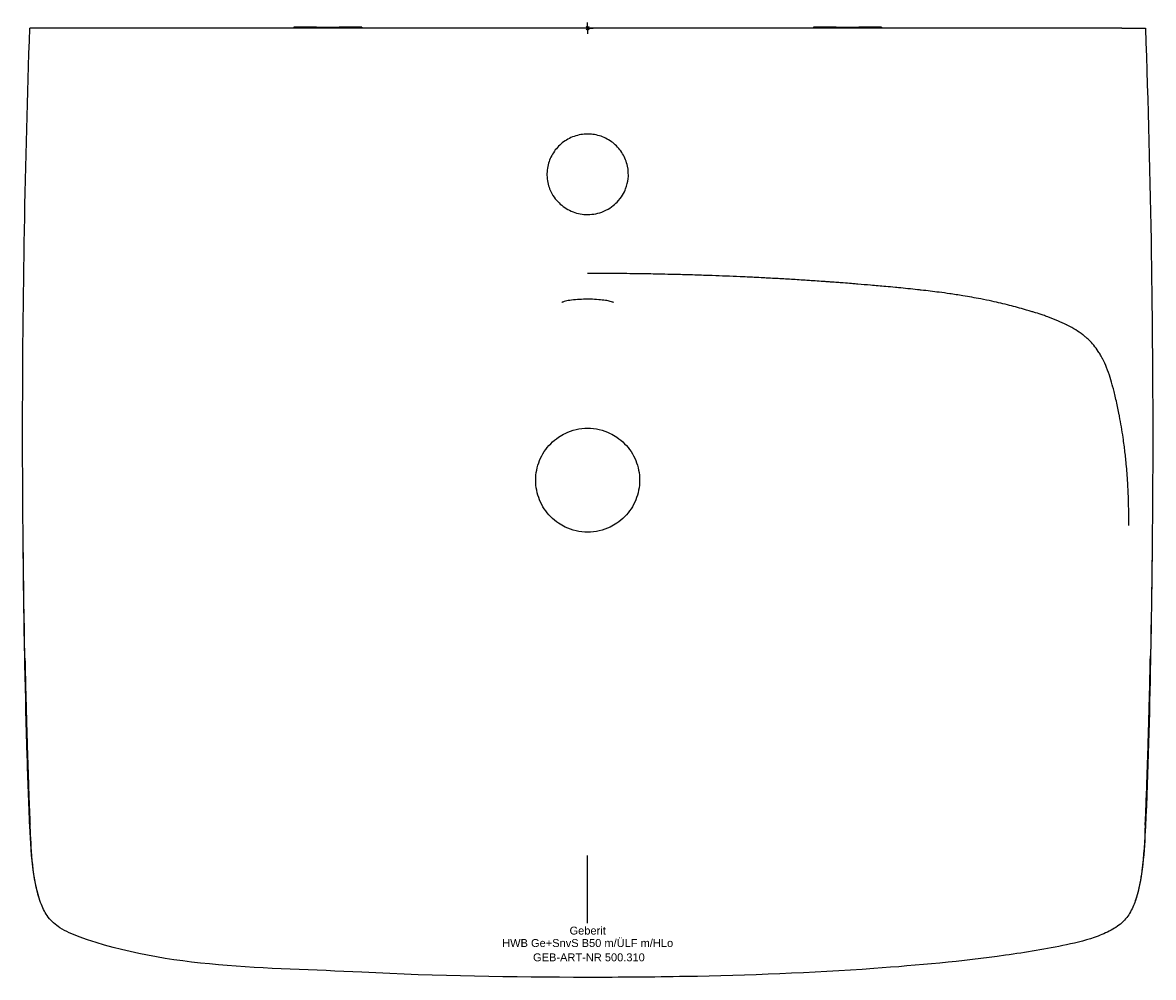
# Model space of a CAD drawing. Header units: millimetres. Extents: x -250 to 250, y -420 to 2.
import ezdxf
from ezdxf.enums import TextEntityAlignment as Align

# ---------------------------------------------------------------- set-up
doc = ezdxf.new("R2010")
doc.units = ezdxf.units.MM
doc.layers.get('0').update_dxf_attribs({"linetype": 'CONTINUOUS'})
for name, color, linetype, lineweight in [('Arbeitspunkt(DIN)', 7, 'CONTINUOUS', 25), ('GEB-ART-NR', 1, 'CONTINUOUS', 18), ('GEB-BEZUG', 2, 'CONTINUOUS', 25), ('GEB-TEXT', 5, 'CONTINUOUS', 18)]:
    doc.layers.add(name, color=color, linetype=linetype, lineweight=lineweight)
doc.layers.add('GEB-KONTUR-A', color=5, linetype='CONTINUOUS')
doc.styles.get("Standard").update_dxf_attribs({"font": 'arial.ttf'})

# ---------------------------------------------------------------- blocks, each defined once
blk = doc.blocks.new('Einfügepunkt')
at = {"layer": 'GEB-BEZUG'}
for p, q in [((-0.71, -0.71), (0.71, 0.71)), ((-0.71, 0.71), (0.71, -0.71))]:
    blk.add_line(p, q, dxfattribs=at)

msp = doc.modelspace()

# ---------------------------------------------------------------- linework, layer by layer
at = {"layer": 'Arbeitspunkt(DIN)', "ltscale": 25}
for q in [(-2.5, 0), (0, 2.5), (0, -2.5), (2.5, 0)]:
    msp.add_line((0, 0), q, dxfattribs=at)
at = {"layer": 'GEB-KONTUR-A', "ltscale": 25}
for p, q in [((-236.3, 0), (-236.4, 0)), ((-130, 0.5), (-130, 0)), ((-120, 0.5), (-130, 0.5)), ((-120, 0.5), (-110, 0.5)), ((-100, 0.5), (-110, 0.5)), ((-100, 0.5), (-100, 0)), ((100, 0.5), (100, 0)), ((110, 0.5), (100, 0.5)), ((110, 0.5), (120, 0.5)), ((130, 0.5), (120, 0.5)), ((130, 0.5), (130, 0)), ((236.4, 0), (236.3, 0)), ((0, -396.05), (0, -396.05))]:
    msp.add_line(p, q, dxfattribs=at)
for points, knots in [([(-249.02, -278.78), (-249.72, -245.45), (-250.05, -212.11), (-250.03, -119.18), (-248.93, -59.57), (-246.85, 0)], [0, 0, 0, 0, 10.000577, 10.000577, 27.881372, 27.881372, 27.881372, 27.881372]), ([(-236.4, 0), (-237.66, 0), (-238.92, 0), (-241.46, 0), (-242.6, 0), (-244.59, 0), (-245.36, 0), (-246.2, 0), (-246.44, 0), (-246.84, 0), (-246.85, 0), (-246.85, 0)], [0, 0, 0, 0, 0.378692, 0.378692, 0.812554, 0.812554, 1.324233, 1.324233, 1.644799, 1.644799, 2.110557, 2.110557, 2.110557, 2.110557]), ([(0, 0), (-6.78, 0), (-13.58, 0), (-20.4, 0), (-28.07, 0), (-35.77, 0), (-43.48, 0), (-51.76, 0), (-60.07, 0), (-68.37, 0), (-75.62, 0), (-82.88, 0), (-90.13, 0), (-96.52, 0), (-102.91, 0), (-109.3, 0), (-112.23, 0), (-115.16, 0), (-118.09, 0), (-139.69, 0), (-161.31, 0), (-182.92, 0), (-200.72, 0), (-218.52, 0), (-236.3, 0)], [0.000002, 0.000002, 0.000002, 0.000002, 2.032785, 2.032785, 2.032785, 4.319851, 4.319851, 4.319851, 6.777274, 6.777274, 6.777274, 8.922062, 8.922062, 8.922062, 10.813929, 10.813929, 10.813929, 11.682747, 11.682747, 11.682747, 18.093179, 18.093179, 18.093179, 23.372007, 23.372007, 23.372007, 23.372007]), ([(236.3, 0), (196.72, 0), (157.4, 0), (117.76, 0), (78.46, 0), (39.26, 0), (0, 0)], [0, 0, 0, 0, 11.877459, 11.877459, 11.877459, 23.653291, 23.653291, 23.653291, 23.653291]), ([(236.4, 0), (237.1, 0), (237.8, 0), (238.49, 0), (239.14, 0), (239.78, 0), (240.4, 0), (240.43, 0), (240.47, 0), (240.5, 0), (241.73, 0), (242.86, 0), (243.8, 0), (244.75, 0), (245.51, 0), (246.03, 0), (246.04, 0), (246.05, 0), (246.06, 0), (246.32, 0), (246.51, 0), (246.64, 0), (246.78, 0), (246.85, 0), (246.85, 0)], [-1.642729, -1.642729, -1.642729, -1.642729, -1.43215, -1.43215, -1.43215, -1.232533, -1.232533, -1.232533, -1.221456, -1.221456, -1.221456, -0.821396, -0.821396, -0.821396, -0.420941, -0.420941, -0.420941, -0.411395, -0.411395, -0.411395, -0.210525, -0.210525, -0.210525, -0.003601, -0.003601, -0.003601, -0.003601]), ([(246.85, 0), (248.01, -33.31), (248.87, -66.64), (250.35, -159.22), (250.28, -218.49), (249.04, -277.72)], [0, 0, 0, 0, 10.000423, 10.000423, 27.775732, 27.775732, 27.775732, 27.775732]), ([(0, -46.81), (-2.04, -46.83), (-4.1, -47.16), (-7.89, -48.51), (-9.67, -49.49), (-12.75, -51.94), (-14.1, -53.42), (-16.22, -56.7), (-17.01, -58.54), (-17.99, -62.45), (-18.14, -64.57), (-17.93, -66.63)], [0, 0, 0, 0, 0.610646, 0.610646, 1.205349, 1.205349, 1.791293, 1.791293, 2.378145, 2.378145, 2.998711, 2.998711, 2.998711, 2.998711]), ([(17.91, -66.81), (18.12, -64.88), (18.02, -62.88), (17.19, -59.07), (16.45, -57.2), (14.44, -53.87), (13.14, -52.35), (10.17, -49.82), (8.44, -48.79), (4.8, -47.35), (2.85, -46.92), (0.6, -46.82), (0.3, -46.82), (0, -46.81)], [0, 0, 0, 0, 0.584738, 0.584738, 1.17156, 1.17156, 1.754892, 1.754892, 2.343054, 2.343054, 2.927688, 2.927688, 3.017894, 3.017894, 3.017894, 3.017894]), ([(-17.93, -66.64), (-17.66, -68.84), (-17.02, -70.7), (-15.13, -74.67), (-13.57, -76.49), (-10.46, -79.28), (-8.61, -80.42), (-4.4, -82.04), (-2.24, -82.43), (0, -82.43)], [-2.330241, -2.330241, -2.330241, -2.330241, -1.960642, -1.960642, -1.352511, -1.352511, -0.670531, -0.670531, 0, 0, 0, 0]), ([(0, -82.43), (1.22, -82.43), (2.43, -82.31), (4.83, -81.82), (5.99, -81.46), (9.85, -79.82), (11.72, -78.26), (15.06, -74.82), (16.16, -72.67), (17.44, -69.43), (17.77, -67.97), (17.93, -66.68)], [-2.6268536, -2.6268536, -2.6268536, -2.6268536, -2.5931087, -2.5931087, -2.5593144, -2.5593144, -2.4763178, -2.4763178, -2.3398381, -2.3398381, -2.2086011, -2.2086011, -2.2086011, -2.2086011]), ([(239.43, -220), (239.45, -218.33), (239.45, -216.68), (239.44, -215.04), (239.42, -213.45), (239.4, -211.86), (239.36, -210.27), (239.35, -209.92), (239.34, -209.56), (239.33, -209.21), (239.29, -207.79), (239.24, -206.37), (239.18, -204.94), (239.17, -204.76), (239.16, -204.59), (239.15, -204.41), (239.12, -203.66), (239.08, -202.91), (239.04, -202.16), (239.01, -201.61), (238.98, -201.06), (238.94, -200.51), (238.93, -200.34), (238.92, -200.17), (238.91, -200), (238.83, -198.64), (238.73, -197.28), (238.62, -195.92), (238.51, -194.61), (238.4, -193.29), (238.27, -191.97), (238.07, -189.94), (237.84, -187.9), (237.59, -185.88), (237.53, -185.41), (237.47, -184.94), (237.41, -184.47), (237.26, -183.36), (237.11, -182.25), (236.95, -181.15), (236.48, -177.98), (235.94, -174.83), (235.34, -171.68), (235.3, -171.47), (235.26, -171.26), (235.22, -171.05), (234.83, -169.06), (234.41, -167.07), (233.97, -165.09), (233.74, -164.07), (233.5, -163.04), (233.25, -162.03), (233.06, -161.21), (232.86, -160.4), (232.65, -159.59), (232.58, -159.32), (232.51, -159.05), (232.43, -158.78), (232.06, -157.38), (231.66, -155.98), (231.22, -154.59), (230.74, -153.09), (230.22, -151.6), (229.63, -150.14), (229.12, -148.88), (228.56, -147.64), (227.95, -146.44), (227.92, -146.38), (227.89, -146.33), (227.86, -146.28), (227.75, -146.06), (227.64, -145.84), (227.52, -145.63), (227.19, -145.02), (226.85, -144.42), (226.49, -143.83), (226.32, -143.56), (226.14, -143.28), (225.96, -143), (225.34, -142.05), (224.67, -141.14), (223.96, -140.29), (223.27, -139.46), (222.53, -138.67), (221.75, -137.92), (221.64, -137.81), (221.53, -137.71), (221.42, -137.6), (221.01, -137.22), (220.59, -136.85), (220.15, -136.49), (219.82, -136.21), (219.48, -135.93), (219.13, -135.67), (218.11, -134.88), (217.05, -134.15), (215.96, -133.47), (214.81, -132.76), (213.64, -132.11), (212.45, -131.5), (212.32, -131.43), (212.2, -131.37), (212.08, -131.31), (212.07, -131.31), (212.07, -131.31), (212.07, -131.3), (212.03, -131.29), (211.99, -131.27), (211.96, -131.25), (210.66, -130.6), (209.34, -129.99), (208, -129.43), (206.55, -128.82), (205.09, -128.25), (203.62, -127.72), (202.94, -127.47), (202.27, -127.23), (201.59, -127), (200.44, -126.61), (199.29, -126.23), (198.13, -125.87), (197.66, -125.72), (197.18, -125.57), (196.71, -125.43), (196.08, -125.24), (195.46, -125.05), (194.84, -124.87), (194.46, -124.76), (194.07, -124.64), (193.69, -124.53), (191.38, -123.86), (189.06, -123.23), (186.72, -122.63), (184.12, -121.98), (181.51, -121.37), (178.89, -120.8), (177.26, -120.45), (175.62, -120.11), (173.98, -119.79), (171.33, -119.28), (168.68, -118.81), (166.02, -118.37), (164.08, -118.06), (162.15, -117.76), (160.2, -117.48), (158.65, -117.25), (157.1, -117.04), (155.54, -116.84), (152.91, -116.49), (150.29, -116.18), (147.65, -115.88), (147.08, -115.81), (146.5, -115.75), (145.92, -115.69), (143.14, -115.38), (140.35, -115.1), (137.57, -114.83), (137.1, -114.78), (136.64, -114.74), (136.18, -114.7), (134.75, -114.56), (133.32, -114.43), (131.89, -114.3), (129.68, -114.1), (127.46, -113.9), (125.23, -113.71), (123.35, -113.55), (121.46, -113.39), (119.56, -113.23), (119.35, -113.22), (119.15, -113.2), (118.94, -113.18), (118.22, -113.12), (117.5, -113.07), (116.77, -113.01), (115.56, -112.91), (114.34, -112.81), (113.12, -112.72), (112.22, -112.65), (111.31, -112.58), (110.42, -112.52), (109.57, -112.45), (108.72, -112.39), (107.88, -112.33), (107.61, -112.31), (107.35, -112.29), (107.08, -112.27), (106.74, -112.24), (106.39, -112.22), (106.04, -112.19), (105.44, -112.15), (104.83, -112.11), (104.21, -112.06), (103.02, -111.98), (101.81, -111.9), (100.61, -111.81), (99.51, -111.74), (98.42, -111.67), (97.33, -111.6), (97.24, -111.59), (97.15, -111.58), (97.06, -111.58), (95.89, -111.5), (94.73, -111.43), (93.57, -111.35), (91.29, -111.21), (89.02, -111.08), (86.75, -110.94), (84.54, -110.82), (82.34, -110.69), (80.13, -110.58), (79.39, -110.54), (78.64, -110.5), (77.9, -110.46), (76.5, -110.39), (75.1, -110.32), (73.7, -110.25), (71.6, -110.15), (69.51, -110.05), (67.42, -109.96), (63.3, -109.78), (59.21, -109.62), (55.14, -109.47), (52.58, -109.38), (50.03, -109.29), (47.47, -109.22), (45.94, -109.17), (44.41, -109.12), (42.87, -109.08), (40.44, -109.02), (38, -108.95), (35.55, -108.9), (33.73, -108.86), (31.91, -108.82), (30.07, -108.78), (27.16, -108.73), (24.22, -108.68), (21.26, -108.64), (19.53, -108.62), (17.79, -108.6), (16.05, -108.58), (14.21, -108.56), (12.38, -108.55), (10.54, -108.53), (8.76, -108.52), (6.98, -108.51), (5.21, -108.51), (3.46, -108.5), (1.72, -108.5), (0, -108.5)], [0, 0, 0, 0, 0.015883, 0.015883, 0.015883, 0.03125, 0.03125, 0.03125, 0.034635, 0.034635, 0.034635, 0.048257, 0.048257, 0.048257, 0.049945, 0.049945, 0.049945, 0.057163, 0.057163, 0.057163, 0.0625, 0.0625, 0.0625, 0.064145, 0.064145, 0.064145, 0.077387, 0.077387, 0.077387, 0.090118, 0.090118, 0.090118, 0.109728, 0.109728, 0.109728, 0.114251, 0.114251, 0.114251, 0.125, 0.125, 0.125, 0.155814, 0.155814, 0.155814, 0.157883, 0.157883, 0.157883, 0.177414, 0.177414, 0.177414, 0.1875, 0.1875, 0.1875, 0.195553, 0.195553, 0.195553, 0.19827, 0.19827, 0.19827, 0.212272, 0.212272, 0.212272, 0.227409, 0.227409, 0.227409, 0.240443, 0.240443, 0.240443, 0.241028, 0.241028, 0.241028, 0.243378, 0.243378, 0.243378, 0.25, 0.25, 0.25, 0.253138, 0.253138, 0.253138, 0.263895, 0.263895, 0.263895, 0.274347, 0.274347, 0.274347, 0.275837, 0.275837, 0.275837, 0.28125, 0.28125, 0.28125, 0.285459, 0.285459, 0.285459, 0.297816, 0.297816, 0.297816, 0.310745, 0.310745, 0.310745, 0.312072, 0.312072, 0.312072, 0.312109, 0.312109, 0.312109, 0.3125, 0.3125, 0.3125, 0.32647, 0.32647, 0.32647, 0.341547, 0.341547, 0.341547, 0.348464, 0.348464, 0.348464, 0.360132, 0.360132, 0.360132, 0.364928, 0.364928, 0.364928, 0.371182, 0.371182, 0.371182, 0.375, 0.375, 0.375, 0.398174, 0.398174, 0.398174, 0.423921, 0.423921, 0.423921, 0.440004, 0.440004, 0.440004, 0.465973, 0.465973, 0.465973, 0.484885, 0.484885, 0.484885, 0.5, 0.5, 0.5, 0.525488, 0.525488, 0.525488, 0.531074, 0.531074, 0.531074, 0.558021, 0.558021, 0.558021, 0.5625, 0.5625, 0.5625, 0.57634, 0.57634, 0.57634, 0.59786, 0.59786, 0.59786, 0.616081, 0.616081, 0.616081, 0.618055, 0.618055, 0.618055, 0.625, 0.625, 0.625, 0.636663, 0.636663, 0.636663, 0.645335, 0.645335, 0.645335, 0.653639, 0.653639, 0.653639, 0.65625, 0.65625, 0.65625, 0.659661, 0.659661, 0.659661, 0.665548, 0.665548, 0.665548, 0.677054, 0.677054, 0.677054, 0.6875, 0.6875, 0.6875, 0.688376, 0.688376, 0.688376, 0.699582, 0.699582, 0.699582, 0.721523, 0.721523, 0.721523, 0.742811, 0.742811, 0.742811, 0.75, 0.75, 0.75, 0.763471, 0.763471, 0.763471, 0.783715, 0.783715, 0.783715, 0.823607, 0.823607, 0.823607, 0.848632, 0.848632, 0.848632, 0.863645, 0.863645, 0.863645, 0.8874, 0.8874, 0.8874, 0.905028, 0.905028, 0.905028, 0.933031, 0.933031, 0.933031, 0.949421, 0.949421, 0.949421, 0.966657, 0.966657, 0.966657, 0.983421, 0.983421, 0.983421, 1, 1, 1, 1]), ([(0, -119.91), (-1.22, -119.91), (-2.46, -119.94), (-4.85, -120.08), (-6.04, -120.18), (-8.17, -120.44), (-9.14, -120.61), (-10.54, -120.95), (-11.04, -121.13), (-11.38, -121.29), (-11.44, -121.33), (-11.44, -121.33)], [0, 0, 0, 0, 0.366282, 0.366282, 0.753793, 0.753793, 1.155535, 1.155535, 1.513712, 1.513712, 1.659844, 1.659844, 1.659844, 1.659844]), ([(11.44, -121.36), (11.44, -121.36), (11.43, -121.35), (11.35, -121.31), (11.23, -121.24), (10.8, -121.07), (10.44, -120.96), (9.43, -120.7), (8.71, -120.56), (7, -120.3), (5.98, -120.19), (3.7, -120.01), (2.4, -119.94), (0.73, -119.91), (0.36, -119.91), (0, -119.91)], [0.340486, 0.340486, 0.340486, 0.340486, 0.40769, 0.40769, 0.577172, 0.577172, 0.822654, 0.822654, 1.145563, 1.145563, 1.499766, 1.499766, 1.893166, 1.893166, 2.002991, 2.002991, 2.002991, 2.002991]), ([(0, -223), (-1.72, -223), (-3.43, -222.81), (-6.79, -222.04), (-8.41, -221.48), (-11, -220.23), (-11.99, -219.66), (-14.17, -218.18), (-15.32, -217.22), (-17.42, -215.09), (-18.36, -213.93), (-20.01, -211.44), (-20.71, -210.11), (-21.85, -207.35), (-22.28, -205.92), (-22.85, -202.98), (-23, -201.49), (-23, -198.51), (-22.85, -197.02), (-22.28, -194.08), (-21.85, -192.65), (-20.71, -189.89), (-20.01, -188.56), (-18.36, -186.07), (-17.42, -184.91), (-15.32, -182.78), (-14.17, -181.82), (-11.99, -180.34), (-11, -179.77), (-8.41, -178.52), (-6.79, -177.96), (-3.43, -177.19), (-1.72, -177), (0, -177)], [-7.231202, -7.231202, -7.231202, -7.231202, -6.715465, -6.715465, -6.199812, -6.199812, -5.856207, -5.856207, -5.408049, -5.408049, -4.959962, -4.959962, -4.511817, -4.511817, -4.063739, -4.063739, -3.615601, -3.615601, -3.167463, -3.167463, -2.719385, -2.719385, -2.27124, -2.27124, -1.823153, -1.823153, -1.374995, -1.374995, -1.03139, -1.03139, -0.515737, -0.515737, 0, 0, 0, 0]), ([(0, -177), (1.72, -177), (3.43, -177.19), (6.78, -177.96), (8.41, -178.52), (10.99, -179.77), (11.99, -180.34), (14.17, -181.82), (15.32, -182.78), (17.42, -184.91), (18.36, -186.07), (20.01, -188.56), (20.71, -189.89), (21.84, -192.65), (22.28, -194.08), (22.85, -197.02), (23, -198.51), (23, -201.49), (22.85, -202.98), (22.28, -205.92), (21.84, -207.35), (20.71, -210.11), (20.01, -211.44), (18.36, -213.93), (17.42, -215.09), (15.32, -217.22), (14.17, -218.18), (11.99, -219.66), (10.99, -220.23), (8.41, -221.48), (6.78, -222.04), (3.43, -222.81), (1.72, -223), (0, -223)], [-7.231202, -7.231202, -7.231202, -7.231202, -6.715465, -6.715465, -6.199813, -6.199813, -5.856207, -5.856207, -5.408049, -5.408049, -4.959963, -4.959963, -4.511817, -4.511817, -4.063739, -4.063739, -3.615601, -3.615601, -3.167463, -3.167463, -2.719385, -2.719385, -2.27124, -2.27124, -1.823153, -1.823153, -1.374995, -1.374995, -1.031389, -1.031389, -0.515737, -0.515737, 0, 0, 0, 0]), ([(-242.21, -386.5), (-243.68, -382.34), (-244.56, -377.97), (-246.15, -366.84), (-246.51, -359.97), (-247.36, -342.78), (-247.68, -332.43), (-248.83, -295.18), (-249.34, -268.24), (-249.72, -236.37), (-249.77, -231.33), (-249.82, -226.3)], [0, 0, 0, 0, 1.350305, 1.350305, 3.410478, 3.410478, 6.515893, 6.515893, 14.589433, 14.589433, 16.109199, 16.109199, 16.109199, 16.109199]), ([(249.81, -227.13), (249.64, -244.55), (249.41, -262.07), (248.58, -304.13), (248.05, -328.73), (246.57, -358.84), (246.26, -364.43), (245.02, -375.58), (244.08, -381.2), (242.22, -386.48)], [0.082509, 0.082509, 0.082509, 0.082509, 5.340452, 5.340452, 12.711033, 12.711033, 14.389784, 14.389784, 16.104097, 16.104097, 16.104097, 16.104097]), ([(-249.02, -278.78), (-248.89, -284.71), (-248.75, -290.65), (-248.6, -296.58), (-248.6, -296.85), (-248.59, -297.13), (-248.58, -297.4), (-248.49, -301.19), (-248.38, -304.97), (-248.28, -308.76), (-248.27, -309.02), (-248.26, -309.28), (-248.25, -309.53), (-248.15, -313.09), (-248.05, -316.64), (-247.93, -320.19), (-247.93, -320.44), (-247.92, -320.69), (-247.91, -320.94), (-247.9, -321.18), (-247.9, -321.41), (-247.89, -321.65), (-247.77, -325.47), (-247.64, -329.29), (-247.51, -333.12), (-247.5, -333.32), (-247.5, -333.53), (-247.49, -333.73), (-247.42, -335.75), (-247.35, -337.76), (-247.27, -339.77), (-247.22, -341.36), (-247.16, -342.95), (-247.1, -344.54), (-247.09, -344.79), (-247.08, -345.04), (-247.07, -345.28), (-247.06, -345.45), (-247.05, -345.63), (-247.05, -345.8), (-247, -346.84), (-246.96, -347.87), (-246.92, -348.91), (-246.88, -349.89), (-246.83, -350.88), (-246.79, -351.86), (-246.78, -352), (-246.77, -352.14), (-246.77, -352.28)], [0.1437347, 0.1437347, 0.1437347, 0.1437347, 0.1894123, 0.1894123, 0.1894123, 0.1915174, 0.1915174, 0.1915174, 0.2206663, 0.2206663, 0.2206663, 0.2226534, 0.2226534, 0.2226534, 0.25, 0.25, 0.25, 0.2519254, 0.2519254, 0.2519254, 0.2537363, 0.2537363, 0.2537363, 0.2831582, 0.2831582, 0.2831582, 0.2847433, 0.2847433, 0.2847433, 0.3002336, 0.3002336, 0.3002336, 0.3125, 0.3125, 0.3125, 0.3144081, 0.3144081, 0.3144081, 0.3157308, 0.3157308, 0.3157308, 0.3237183, 0.3237183, 0.3237183, 0.3312974, 0.3312974, 0.3312974, 0.3323758, 0.3323758, 0.3323758, 0.3323758]), ([(246.75, -352.67), (246.76, -352.4), (246.77, -352.13), (246.78, -351.86), (246.84, -350.64), (246.89, -349.42), (246.95, -348.19), (246.98, -347.4), (247.01, -346.6), (247.04, -345.8), (247.05, -345.63), (247.06, -345.45), (247.07, -345.28), (247.07, -345.07), (247.08, -344.85), (247.09, -344.63), (247.15, -343.01), (247.21, -341.39), (247.27, -339.76), (247.35, -337.75), (247.42, -335.74), (247.49, -333.73), (247.49, -333.53), (247.5, -333.32), (247.51, -333.12), (247.64, -329.29), (247.77, -325.47), (247.89, -321.65), (247.9, -321.41), (247.9, -321.18), (247.91, -320.94), (247.92, -320.72), (247.92, -320.5), (247.93, -320.28), (248.04, -316.7), (248.15, -313.12), (248.25, -309.53), (248.26, -309.28), (248.27, -309.02), (248.27, -308.76), (248.38, -304.97), (248.48, -301.19), (248.58, -297.4), (248.59, -297.13), (248.6, -296.85), (248.6, -296.58), (248.76, -290.3), (248.91, -284.01), (249.04, -277.72)], [0.6668179, 0.6668179, 0.6668179, 0.6668179, 0.6689019, 0.6689019, 0.6689019, 0.6783442, 0.6783442, 0.6783442, 0.6845066, 0.6845066, 0.6845066, 0.6858301, 0.6858301, 0.6858301, 0.6875, 0.6875, 0.6875, 0.6999995, 0.6999995, 0.6999995, 0.7154852, 0.7154852, 0.7154852, 0.7170702, 0.7170702, 0.7170702, 0.746486, 0.746486, 0.746486, 0.7482965, 0.7482965, 0.7482965, 0.75, 0.75, 0.75, 0.7775634, 0.7775634, 0.7775634, 0.7795502, 0.7795502, 0.7795502, 0.8086928, 0.8086928, 0.8086928, 0.8107975, 0.8107975, 0.8107975, 0.8591698, 0.8591698, 0.8591698, 0.8591698]), ([(0, -420.01), (-33.34, -420.01), (-66.7, -419.46), (-141.94, -415.57), (-185.53, -416.36), (-227.96, -400.97), (-230.87, -399.72), (-235.48, -396.77), (-237.31, -395.21), (-240, -391.64), (-240.98, -389.7), (-242.69, -385.34), (-243.37, -382.88), (-245.13, -375.06), (-245.69, -369.58), (-246.37, -360.18), (-246.77, -352.28), (-246.77, -352.28)], [0, 0, 0, 0, 10.002515, 10.002515, 22.602224, 22.602224, 23.541602, 23.541602, 24.241692, 24.241692, 24.882495, 24.882495, 25.644171, 25.644171, 27.286806, 27.286806, 28.472823, 28.472823, 28.472823, 28.472823]), ([(246.75, -352.67), (246.43, -359.43), (246.11, -366.21), (244.74, -376.63), (244.06, -380.33), (242.47, -385.87), (241.8, -387.8), (240.05, -391.49), (238.93, -393.25), (236.05, -396.33), (234.25, -397.63), (230.31, -399.91), (228.12, -400.87), (221.37, -403.43), (216.65, -404.61), (202.96, -407.48), (193.92, -408.95), (165.57, -412.95), (146.14, -414.7), (98.95, -418.08), (71.13, -419.15), (28.88, -419.9), (14.44, -420.01), (0, -420.01)], [0, 0, 0, 0, 2.031368, 2.031368, 3.152131, 3.152131, 3.761818, 3.761818, 4.374886, 4.374886, 5.026297, 5.026297, 5.740122, 5.740122, 7.191175, 7.191175, 9.934871, 9.934871, 15.78113, 15.78113, 24.126897, 24.126897, 28.459077, 28.459077, 28.459077, 28.459077]), ([(0, -387.59), (0, -384.25), (0, -380.85), (0, -373.73), (0, -370.01), (0, -366.05)], [0, 0, 0, 0, 0.0960484, 0.0960484, 0.1920396, 0.1920396, 0.1920396, 0.1920396]), ([(0, -393.81), (0, -393.28), (0, -392.75), (0, -392.22), (0, -391.72), (0, -391.23), (0, -390.73), (0, -390.33), (0, -389.92), (0, -389.51), (0, -389.08), (0, -388.64), (0, -388.2), (0, -388), (0, -387.79), (0, -387.59)], [0, 0, 0, 0, 0.276644, 0.276644, 0.276644, 0.532688, 0.532688, 0.532688, 0.74178, 0.74178, 0.74178, 0.967217, 0.967217, 0.967217, 1.069728, 1.069728, 1.069728, 1.069728]), ([(0, -395.81), (0, -395.48), (0, -395.14), (0, -394.81), (0, -394.48), (0, -394.15), (0, -393.81)], [0, 0, 0, 0, 0.499947, 0.499947, 0.499947, 1, 1, 1, 1]), ([(0, -396.05), (0, -396.01), (0, -395.97), (0, -395.89), (0, -395.85), (0, -395.81)], [0, 0, 0, 0, 0.0204723, 0.0204723, 0.04094532, 0.04094532, 0.04094532, 0.04094532])]:
    msp.add_open_spline(points, degree=3, knots=knots, dxfattribs=at)
msp.add_open_spline([(-17.93, -66.63), (-17.93, -66.64), (-17.93, -66.65), (-17.93, -66.66)], degree=3, dxfattribs=at)

# ---------------------------------------------------------------- block references
at = {"ltscale": 25}
msp.add_blockref('Einfügepunkt', (0, 0), dxfattribs=at)

# ---------------------------------------------------------------- texts
at = {"layer": 'GEB-ART-NR'}
msp.add_text('GEB-ART-NR 500.310', height=3.5, dxfattribs=at).set_placement((0.55, -412.89), align=Align.CENTER)
at = {"layer": 'GEB-TEXT'}
for s, p in [('Geberit', (0, -401.05)), ('HWB Ge+SnvS B50 m/ÜLF m/HLo', (0, -406.55))]:
    msp.add_text(s, height=3.5, dxfattribs=at).set_placement(p, align=Align.CENTER)

doc.saveas('drawing.dxf')
